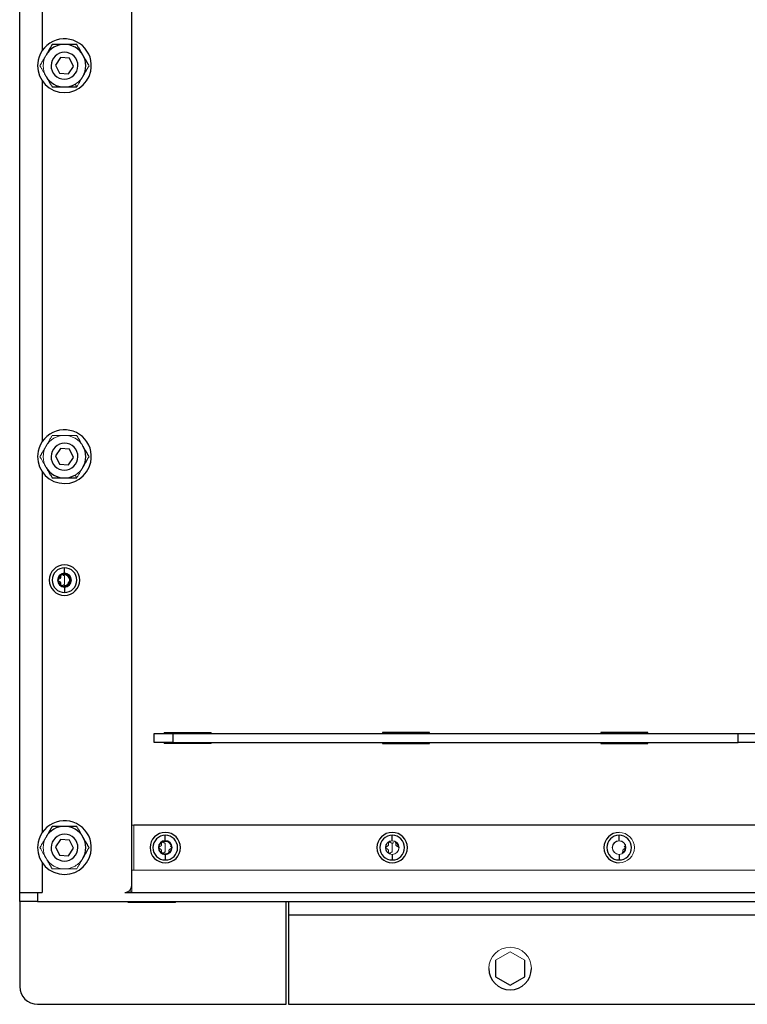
# Model space of a CAD drawing. Header units: millimetres. Extents: x 3 to 3643, y -1109 to 1171.
# Tile 4 of 13: x 1223 to 1548, y -540 to -100. Entities that reach past the tile are written whole.
import ezdxf

# ---------------------------------------------------------------- set-up
doc = ezdxf.new("R2010")
doc.units = ezdxf.units.MM

msp = doc.modelspace()

# ---------------------------------------------------------------- linework, layer by layer
at = {"color": 7, "linetype": 'Continuous', "lineweight": 25}
for p, q in [((1222.97, -489.91), (1222.97, 644.09)), ((1272.97, -486.91), (1272.97, 621.07)), ((1232.97, 47.46), (1232.97, -113.94)), ((1241.24, -116.97), (1238.98, -120.27)), ((1245.23, -117.27), (1241.24, -116.97)), ((1246.95, -120.88), (1245.23, -117.27)), ((1238.98, -120.27), (1240.71, -123.87)), ((1244.7, -124.18), (1246.95, -120.88)), ((1232.97, -127.21), (1232.97, -288.61)), ((1240.71, -123.87), (1244.7, -124.18)), ((1241.24, -291.63), (1238.98, -294.93)), ((1245.23, -291.94), (1241.24, -291.63)), ((1246.95, -295.55), (1245.23, -291.94)), ((1238.98, -294.93), (1240.71, -298.54)), ((1240.71, -298.54), (1244.7, -298.85)), ((1244.7, -298.85), (1246.95, -295.55)), ((1232.97, -301.87), (1232.97, -463.27)), ((1242.97, -347.35), (1242.97, -344.89)), ((1242.33, -348.11), (1242.97, -348.02)), ((1242.97, -352.79), (1242.34, -352.71)), ((1242.97, -353.47), (1242.97, -355.93)), ((1282.97, -418.91), (1291.32, -418.91)), ((1282.97, -422.91), (1282.97, -418.91)), ((1291.32, -418.91), (1543.77, -418.91)), ((1291.32, -418.91), (1291.32, -422.91)), ((1405.97, -418.41), (1384.97, -418.41)), ((1405.97, -418.91), (1405.97, -418.41)), ((1503.47, -418.41), (1482.47, -418.41)), ((1482.47, -418.41), (1482.47, -418.91)), ((1503.47, -418.91), (1503.47, -418.41)), ((1543.77, -422.91), (1543.77, -418.91)), ((1543.77, -418.91), (1560.27, -418.91)), ((1291.32, -422.91), (1282.97, -422.91)), ((1291.32, -422.91), (1543.77, -422.91)), ((1384.97, -423.41), (1405.97, -423.41)), ((1405.97, -423.41), (1405.97, -422.91)), ((1482.47, -422.91), (1482.47, -423.41)), ((1482.47, -423.41), (1503.47, -423.41)), ((1503.47, -423.41), (1503.47, -422.91)), ((1560.27, -422.91), (1543.77, -422.91)), ((1909.97, -459.91), (1273.97, -459.91)), ((1287.97, -466.85), (1287.97, -464.39)), ((1389.3, -466.85), (1389.3, -464.39)), ((1490.63, -466.85), (1490.63, -464.39)), ((1241.24, -466.3), (1238.98, -469.6)), ((1238.98, -469.6), (1240.71, -473.21)), ((1245.23, -466.61), (1241.24, -466.3)), ((1244.7, -473.51), (1246.95, -470.21)), ((1246.95, -470.21), (1245.23, -466.61)), ((1240.71, -473.21), (1244.7, -473.51)), ((1287.97, -472.97), (1287.97, -475.43)), ((1389.3, -472.97), (1389.3, -475.43)), ((1490.63, -472.97), (1490.63, -475.43)), ((1232.97, -476.54), (1232.97, -489.91)), ((1222.97, -489.91), (1230.97, -489.91)), ((1222.97, -493.91), (1222.97, -489.91)), ((1230.97, -489.91), (1230.97, -493.91)), ((1230.97, -489.91), (1232.97, -489.91)), ((1269.97, -489.91), (1913.97, -489.91)), ((1230.97, -493.91), (1222.97, -493.91)), ((1222.97, -493.91), (1222.97, -531.91)), ((1230.97, -493.91), (1952.97, -493.91)), ((1271.47, -494.41), (1271.47, -493.91)), ((1292.47, -494.41), (1271.47, -494.41)), ((1341.97, -539.91), (1341.97, -493.91)), ((1342.97, -493.91), (1342.97, -499.91)), ((1342.97, -499.91), (1342.97, -539.91)), ((1342.97, -499.91), (1840.97, -499.91)), ((1435.47, -520.15), (1435.47, -527.66)), ((1448.47, -527.66), (1448.47, -520.15)), ((1435.47, -527.66), (1441.97, -531.41)), ((1441.97, -531.41), (1448.47, -527.66)), ((1230.97, -539.91), (1341.97, -539.91)), ((1342.97, -539.91), (1840.97, -539.91))]:
    msp.add_line(p, q, dxfattribs=at)
at = {"color": 144, "linetype": 'Continuous', "lineweight": 18}
for p, q in [((1247.72, -128.8), (1248.45, -130.07)), ((1247.72, -303.47), (1248.45, -304.74)), ((1242.97, -350.41), (1242.97, -348.41)), ((1242.97, -350.41), (1242.97, -352.41)), ((1287.47, -418.41), (1287.47, -418.91)), ((1308.47, -418.41), (1287.47, -418.41)), ((1308.47, -418.91), (1308.47, -418.41)), ((1384.97, -418.41), (1384.97, -418.91)), ((1287.47, -422.91), (1287.47, -423.41)), ((1287.47, -423.41), (1308.47, -423.41)), ((1308.47, -423.41), (1308.47, -422.91)), ((1384.97, -422.91), (1384.97, -423.41)), ((1272.97, -459.91), (1273.97, -459.91)), ((1273.97, -459.91), (1273.97, -479.91)), ((1287.97, -469.91), (1287.97, -467.91)), ((1287.97, -469.91), (1287.97, -471.91)), ((1389.3, -469.91), (1389.3, -467.91)), ((1389.3, -469.91), (1389.3, -471.91)), ((1272.97, -479.91), (1273.97, -479.91)), ((1273.97, -479.91), (1909.97, -479.91)), ((1272.97, -486.91), (1272.97, -489.91)), ((1271.47, -489.91), (1271.47, -489.5)), ((1271.62, -489.41), (1272.97, -489.41)), ((1292.47, -493.91), (1292.47, -494.41)), ((1441.97, -516.4), (1435.47, -520.15)), ((1448.47, -520.15), (1441.97, -516.4))]:
    msp.add_line(p, q, dxfattribs=at)
at = {"color": 8, "linetype": 'Continuous', "lineweight": 25}
for p, q in [((1242.97, -348.02), (1242.97, -347.65)), ((1242.97, -352.79), (1242.97, -353.17))]:
    msp.add_line(p, q, dxfattribs=at)
at = {"color": 7, "linetype": 'Continuous', "lineweight": 25, "flags": 128}
for points in [[(1240.65, -349.84), (1240.76, -349.49), (1241.26, -348.74)], [(1241.26, -352.08), (1240.76, -351.32), (1240.66, -351.01)]]:
    msp.add_lwpolyline(points, dxfattribs=at)
at = {"color": 7, "linetype": 'Continuous', "lineweight": 25}
for centre, radius, start, end in [((1242.97, -120.57), 12, 348.3033, 168.3033), ((1242.97, -120.57), 9.5, 90, 150), ((1242.97, -120.57), 9.5, 30, 90), ((1242.97, -120.57), 12, 168.3033, 348.3033), ((1242.97, -120.57), 6, 78.3033, 258.3033), ((1242.97, -120.57), 6, 258.3033, 78.3033), ((1242.97, -120.57), 9.5, 330, 30), ((1242.97, -120.57), 9.5, 210, 270), ((1242.97, -120.57), 9.5, 270, 300), ((1242.97, -295.24), 12, 348.3033, 168.3033), ((1242.97, -295.24), 6, 78.3033, 258.3033), ((1242.97, -295.24), 6, 258.3033, 78.3033), ((1242.97, -295.24), 12, 168.3033, 348.3033), ((1242.97, -295.24), 9.5, 330, 30), ((1242.97, -295.24), 9.5, 210, 270), ((1242.97, -295.24), 9.5, 270, 300), ((1242.97, -350.41), 6.8, 90, 270), ((1242.97, -350.41), 5.52, 90, 270), ((1242.97, -350.41), 3.06, 90, 270), ((1242.97, -350.41), 6.8, 270, 90), ((1242.97, -350.41), 5.52, 270, 90), ((1242.97, -350.41), 3.06, 270, 90), ((1242.97, -350.41), 2.38, 270, 90), ((1242.97, -469.91), 12, 348.3033, 168.3033), ((1242.97, -469.91), 9.5, 90, 150), ((1242.97, -469.91), 9.5, 30, 90), ((1242.97, -469.91), 6, 78.3033, 258.3033), ((1242.97, -469.91), 6, 258.3033, 78.3033), ((1242.97, -469.91), 9.5, 330, 30), ((1287.97, -469.91), 6.8, 90, 270), ((1287.97, -469.91), 5.52, 90, 270), ((1287.97, -469.91), 6.8, 270, 90), ((1287.97, -469.91), 5.52, 270, 90), ((1389.3, -469.91), 6.8, 90, 270), ((1389.3, -469.91), 5.52, 90, 270), ((1389.3, -469.91), 6.8, 270, 90), ((1389.3, -469.91), 5.52, 270, 90), ((1490.63, -469.91), 6.8, 90, 270), ((1490.63, -469.91), 5.52, 90, 270), ((1490.63, -469.91), 5.52, 270, 90), ((1242.97, -469.91), 12, 168.3033, 348.3033), ((1287.97, -469.91), 3.06, 90, 270), ((1287.97, -469.91), 3.06, 270, 90), ((1269.97, -486.91), 3, 270, 0), ((1441.97, -523.91), 9.5, 180, 0), ((1230.97, -531.91), 8, 180, 270)]:
    msp.add_arc(centre, radius, start, end, dxfattribs=at)
at = {"color": 144, "linetype": 'Continuous', "lineweight": 18}
for centre, radius, start, end in [((1242.97, -120.57), 9.5, 150, 210), ((1242.97, -120.57), 9.5, 300, 330), ((1242.97, -295.24), 9.5, 90, 150), ((1242.97, -295.24), 9.5, 30, 90), ((1242.97, -295.24), 9.5, 150, 210), ((1242.97, -295.24), 9.5, 300, 330), ((1242.97, -350.41), 2.76, 120, 180), ((1242.97, -350.41), 2.76, 180, 240), ((1242.97, -350.41), 2.76, 90, 120), ((1242.97, -350.41), 2.76, 60, 90), ((1242.97, -350.41), 2.76, 0, 60), ((1242.97, -350.41), 2.76, 300, 0), ((1242.97, -350.41), 2.76, 240, 300), ((1242.97, -469.91), 9.5, 150, 210), ((1490.63, -469.91), 6.8, 270, 90), ((1287.97, -469.91), 2.76, 120, 180), ((1287.97, -469.91), 2.76, 180, 240), ((1287.97, -469.91), 2.76, 90, 120), ((1287.97, -469.91), 2.76, 60, 90), ((1287.97, -469.91), 2.76, 0, 60), ((1287.97, -469.91), 2.76, 300, 0), ((1389.3, -469.91), 3.06, 90, 270), ((1389.3, -469.91), 3, 90, 270), ((1389.3, -469.91), 3, 90, 270), ((1389.3, -469.91), 3.06, 270, 90), ((1389.3, -469.91), 3, 270, 90), ((1389.3, -469.91), 3, 270, 90), ((1389.3, -469.91), 2.76, 0, 60), ((1490.63, -469.91), 3.06, 90, 270), ((1490.63, -469.91), 3, 90, 270), ((1490.63, -469.91), 3, 90, 270), ((1490.63, -469.91), 3.06, 270, 90), ((1490.63, -469.91), 3, 270, 90), ((1490.63, -469.91), 3, 270, 90), ((1490.63, -469.91), 2.76, 300, 0), ((1242.97, -469.91), 9.5, 210, 270), ((1242.97, -469.91), 9.5, 300, 330), ((1287.97, -469.91), 2.76, 240, 300), ((1242.97, -469.91), 9.5, 270, 300), ((1441.97, -523.91), 9.5, 0, 180)]:
    msp.add_arc(centre, radius, start, end, dxfattribs=at)
at = {"color": 7, "linetype": 'Continuous', "lineweight": 25}
for points, knots in [([(1237.48, -111.07), (1237.42, -111.19), (1237.29, -111.41), (1237.1, -111.74), (1236.91, -112.07), (1236.72, -112.4), (1236.53, -112.72), (1236.34, -113.05), (1236.1, -113.46), (1235.81, -113.97), (1235.5, -114.51), (1235.22, -114.99), (1234.98, -115.41), (1234.82, -115.68), (1234.74, -115.82)], [0, 0, 0, 0, 0.07545, 0.149265, 0.221572, 0.292506, 0.362218, 0.43087, 0.49864, 0.624361, 0.747547, 0.832227, 0.916169, 1, 1, 1, 1]), ([(1242.97, -111.07), (1242.87, -111.07), (1242.68, -111.07), (1242.4, -111.07), (1242.12, -111.07), (1241.83, -111.07), (1241.41, -111.07), (1240.84, -111.07), (1240.16, -111.07), (1239.49, -111.07), (1238.82, -111.07), (1238.15, -111.07), (1237.71, -111.07), (1237.48, -111.07)], [0, 0, 0, 0, 0.04948, 0.098947, 0.148534, 0.19837, 0.248583, 0.372238, 0.498235, 0.618118, 0.741137, 0.868178, 1, 1, 1, 1]), ([(1248.45, -111.07), (1248.32, -111.07), (1248.07, -111.07), (1247.68, -111.07), (1247.3, -111.07), (1246.92, -111.07), (1246.55, -111.07), (1246.17, -111.07), (1245.7, -111.07), (1245.11, -111.07), (1244.48, -111.07), (1243.93, -111.07), (1243.45, -111.07), (1243.13, -111.07), (1242.97, -111.07)], [0, 0, 0, 0, 0.07545, 0.149265, 0.221572, 0.292506, 0.362218, 0.43087, 0.49864, 0.624361, 0.747547, 0.832227, 0.916169, 1, 1, 1, 1]), ([(1251.19, -115.82), (1251.15, -115.74), (1251.05, -115.58), (1250.91, -115.33), (1250.76, -115.08), (1250.62, -114.83), (1250.41, -114.46), (1250.13, -113.98), (1249.79, -113.39), (1249.45, -112.8), (1249.12, -112.23), (1248.79, -111.65), (1248.56, -111.27), (1248.45, -111.07)], [0, 0, 0, 0, 0.05002, 0.099991, 0.150048, 0.200322, 0.250946, 0.373997, 0.499586, 0.619156, 0.741852, 0.868549, 1, 1, 1, 1]), ([(1253.94, -120.57), (1253.87, -120.46), (1253.74, -120.24), (1253.55, -119.9), (1253.36, -119.57), (1253.17, -119.24), (1252.98, -118.92), (1252.79, -118.59), (1252.55, -118.18), (1252.26, -117.67), (1251.95, -117.13), (1251.67, -116.65), (1251.43, -116.24), (1251.27, -115.96), (1251.19, -115.82)], [0, 0, 0, 0, 0.075761, 0.149873, 0.222464, 0.293672, 0.36365, 0.432562, 0.500587, 0.626392, 0.749822, 0.83381, 0.916998, 1, 1, 1, 1]), ([(1251.19, -125.32), (1251.24, -125.24), (1251.34, -125.08), (1251.48, -124.83), (1251.62, -124.59), (1251.76, -124.34), (1251.97, -123.97), (1252.25, -123.49), (1252.6, -122.89), (1252.93, -122.31), (1253.26, -121.74), (1253.6, -121.15), (1253.82, -120.77), (1253.94, -120.57)], [0, 0, 0, 0, 0.0494795, 0.0989471, 0.148534, 0.1983701, 0.2485828, 0.3722377, 0.4982351, 0.6181178, 0.7411371, 0.8681777, 1, 1, 1, 1]), ([(1234.74, -125.32), (1234.79, -125.41), (1234.88, -125.57), (1235.02, -125.82), (1235.17, -126.06), (1235.31, -126.31), (1235.52, -126.68), (1235.8, -127.17), (1236.15, -127.76), (1236.48, -128.34), (1236.81, -128.91), (1237.15, -129.49), (1237.37, -129.88), (1237.48, -130.07)], [0, 0, 0, 0, 0.0498145, 0.0996085, 0.1495159, 0.1996689, 0.2501972, 0.3736206, 0.4994361, 0.6190412, 0.7417726, 0.8685075, 1, 1, 1, 1]), ([(1237.48, -130.07), (1237.61, -130.07), (1237.87, -130.07), (1238.25, -130.07), (1238.63, -130.07), (1239.01, -130.07), (1239.39, -130.07), (1239.76, -130.07), (1240.24, -130.07), (1240.82, -130.07), (1241.45, -130.07), (1242, -130.07), (1242.49, -130.07), (1242.81, -130.07), (1242.97, -130.07)], [0, 0, 0, 0, 0.0754497, 0.1492654, 0.2215718, 0.2925059, 0.3622178, 0.4308704, 0.4986396, 0.6243607, 0.7475472, 0.8322267, 0.9161685, 1, 1, 1, 1]), ([(1242.97, -130.07), (1243.06, -130.07), (1243.25, -130.07), (1243.53, -130.07), (1243.82, -130.07), (1244.1, -130.07), (1244.53, -130.07), (1245.09, -130.07), (1245.77, -130.07), (1246.45, -130.07), (1247.11, -130.07), (1247.78, -130.07), (1248.22, -130.07), (1248.45, -130.07)], [0, 0, 0, 0, 0.04948, 0.098947, 0.148534, 0.19837, 0.248583, 0.372238, 0.498235, 0.618118, 0.741137, 0.868178, 1, 1, 1, 1]), ([(1253.94, -295.24), (1253.87, -295.13), (1253.74, -294.91), (1253.55, -294.57), (1253.36, -294.24), (1253.17, -293.91), (1252.98, -293.58), (1252.79, -293.26), (1252.55, -292.84), (1252.26, -292.33), (1251.95, -291.79), (1251.67, -291.31), (1251.43, -290.9), (1251.27, -290.63), (1251.19, -290.49)], [0, 0, 0, 0, 0.075761, 0.149873, 0.222464, 0.293672, 0.36365, 0.432562, 0.500587, 0.626392, 0.749822, 0.83381, 0.916998, 1, 1, 1, 1]), ([(1251.19, -299.99), (1251.24, -299.91), (1251.34, -299.74), (1251.48, -299.5), (1251.62, -299.25), (1251.76, -299.01), (1251.97, -298.64), (1252.25, -298.15), (1252.6, -297.56), (1252.93, -296.98), (1253.26, -296.4), (1253.6, -295.82), (1253.82, -295.44), (1253.94, -295.24)], [0, 0, 0, 0, 0.04948, 0.098947, 0.148534, 0.19837, 0.248583, 0.372238, 0.498235, 0.618118, 0.741137, 0.868178, 1, 1, 1, 1]), ([(1234.74, -299.99), (1234.79, -300.07), (1234.88, -300.24), (1235.02, -300.48), (1235.17, -300.73), (1235.31, -300.98), (1235.52, -301.35), (1235.8, -301.83), (1236.15, -302.43), (1236.48, -303.01), (1236.81, -303.58), (1237.15, -304.16), (1237.37, -304.54), (1237.48, -304.74)], [0, 0, 0, 0, 0.0498145, 0.0996085, 0.1495159, 0.1996689, 0.2501972, 0.3736206, 0.4994361, 0.6190412, 0.7417726, 0.8685075, 1, 1, 1, 1]), ([(1237.48, -304.74), (1237.61, -304.74), (1237.87, -304.74), (1238.25, -304.74), (1238.63, -304.74), (1239.01, -304.74), (1239.39, -304.74), (1239.76, -304.74), (1240.24, -304.74), (1240.82, -304.74), (1241.45, -304.74), (1242, -304.74), (1242.49, -304.74), (1242.81, -304.74), (1242.97, -304.74)], [0, 0, 0, 0, 0.07545, 0.149265, 0.221572, 0.292506, 0.362218, 0.43087, 0.49864, 0.624361, 0.747547, 0.832227, 0.916169, 1, 1, 1, 1]), ([(1242.97, -304.74), (1243.06, -304.74), (1243.25, -304.74), (1243.53, -304.74), (1243.82, -304.74), (1244.1, -304.74), (1244.53, -304.74), (1245.09, -304.74), (1245.77, -304.74), (1246.45, -304.74), (1247.11, -304.74), (1247.78, -304.74), (1248.22, -304.74), (1248.45, -304.74)], [0, 0, 0, 0, 0.0494795, 0.0989471, 0.148534, 0.1983701, 0.2485828, 0.3722377, 0.4982351, 0.6181178, 0.7411371, 0.8681777, 1, 1, 1, 1]), ([(1237.48, -460.41), (1237.42, -460.52), (1237.29, -460.74), (1237.1, -461.07), (1236.91, -461.4), (1236.72, -461.73), (1236.53, -462.06), (1236.34, -462.38), (1236.1, -462.79), (1235.81, -463.3), (1235.5, -463.84), (1235.22, -464.32), (1234.98, -464.74), (1234.82, -465.02), (1234.74, -465.16)], [0, 0, 0, 0, 0.0754497, 0.1492654, 0.2215718, 0.2925059, 0.3622178, 0.4308704, 0.4986396, 0.6243607, 0.7475472, 0.8322267, 0.9161685, 1, 1, 1, 1]), ([(1242.97, -460.41), (1242.87, -460.41), (1242.68, -460.41), (1242.4, -460.41), (1242.12, -460.41), (1241.83, -460.41), (1241.41, -460.41), (1240.84, -460.41), (1240.16, -460.41), (1239.49, -460.41), (1238.82, -460.41), (1238.15, -460.41), (1237.71, -460.41), (1237.48, -460.41)], [0, 0, 0, 0, 0.04948, 0.098947, 0.148534, 0.19837, 0.248583, 0.372238, 0.498235, 0.618118, 0.741137, 0.868178, 1, 1, 1, 1]), ([(1248.45, -460.41), (1248.32, -460.41), (1248.07, -460.41), (1247.68, -460.41), (1247.3, -460.41), (1246.92, -460.41), (1246.55, -460.41), (1246.17, -460.41), (1245.7, -460.41), (1245.11, -460.41), (1244.48, -460.41), (1243.93, -460.41), (1243.45, -460.41), (1243.13, -460.41), (1242.97, -460.41)], [0, 0, 0, 0, 0.07545, 0.149265, 0.221572, 0.292506, 0.362218, 0.43087, 0.49864, 0.624361, 0.747547, 0.832227, 0.916169, 1, 1, 1, 1]), ([(1251.19, -465.16), (1251.15, -465.07), (1251.05, -464.91), (1250.91, -464.66), (1250.76, -464.41), (1250.62, -464.16), (1250.41, -463.8), (1250.13, -463.31), (1249.79, -462.72), (1249.45, -462.14), (1249.12, -461.57), (1248.79, -460.99), (1248.56, -460.6), (1248.45, -460.41)], [0, 0, 0, 0, 0.0500203, 0.0999913, 0.1500475, 0.2003223, 0.2509465, 0.3739975, 0.4995857, 0.6191561, 0.7418518, 0.8685486, 1, 1, 1, 1]), ([(1253.94, -469.91), (1253.87, -469.79), (1253.74, -469.57), (1253.55, -469.24), (1253.36, -468.91), (1253.17, -468.58), (1252.98, -468.25), (1252.79, -467.93), (1252.55, -467.51), (1252.26, -467), (1251.95, -466.46), (1251.67, -465.98), (1251.43, -465.57), (1251.27, -465.29), (1251.19, -465.16)], [0, 0, 0, 0, 0.075761, 0.149873, 0.222464, 0.293672, 0.36365, 0.432562, 0.500587, 0.626392, 0.749822, 0.83381, 0.916998, 1, 1, 1, 1]), ([(1251.19, -474.66), (1251.24, -474.57), (1251.34, -474.41), (1251.48, -474.17), (1251.62, -473.92), (1251.76, -473.67), (1251.97, -473.31), (1252.25, -472.82), (1252.6, -472.23), (1252.93, -471.64), (1253.26, -471.07), (1253.6, -470.49), (1253.82, -470.1), (1253.94, -469.91)], [0, 0, 0, 0, 0.04948, 0.098947, 0.148534, 0.19837, 0.248583, 0.372238, 0.498235, 0.618118, 0.741137, 0.868178, 1, 1, 1, 1]), ([(1492.93, -470.49), (1492.95, -470.49), (1492.99, -470.47), (1493.06, -470.45), (1493.11, -470.42), (1493.17, -470.38), (1493.21, -470.34), (1493.27, -470.27), (1493.33, -470.18), (1493.38, -470.05), (1493.39, -469.95), (1493.39, -469.91)], [0, 0, 0, 0, 0.0918116, 0.1801473, 0.2650693, 0.3466475, 0.4249608, 0.5000986, 0.6717949, 0.8378934, 1, 1, 1, 1])]:
    msp.add_open_spline(points, degree=3, knots=knots, dxfattribs=at)
at = {"color": 144, "linetype": 'Continuous', "lineweight": 18}
for points, knots in [([(1232, -120.57), (1232.06, -120.46), (1232.19, -120.23), (1232.39, -119.89), (1232.58, -119.56), (1232.77, -119.23), (1232.96, -118.9), (1233.15, -118.58), (1233.36, -118.2), (1233.61, -117.77), (1233.9, -117.28), (1234.18, -116.79), (1234.46, -116.31), (1234.65, -115.98), (1234.74, -115.82)], [0, 0, 0, 0, 0.077164, 0.152423, 0.225821, 0.297403, 0.367222, 0.43533, 0.501787, 0.604981, 0.7061, 0.805436, 0.903295, 1, 1, 1, 1]), ([(1234.74, -125.32), (1234.69, -125.24), (1234.6, -125.08), (1234.45, -124.83), (1234.31, -124.58), (1234.17, -124.33), (1233.95, -123.96), (1233.67, -123.48), (1233.33, -122.89), (1233, -122.31), (1232.67, -121.74), (1232.34, -121.16), (1232.11, -120.77), (1232, -120.57)], [0, 0, 0, 0, 0.049771, 0.099707, 0.149852, 0.200251, 0.250947, 0.373378, 0.499588, 0.616621, 0.738849, 0.866558, 1, 1, 1, 1]), ([(1251.19, -125.32), (1251.15, -125.41), (1251.05, -125.57), (1250.91, -125.82), (1250.76, -126.07), (1250.62, -126.32), (1250.41, -126.69), (1250.12, -127.18), (1249.78, -127.77), (1249.44, -128.36), (1249.11, -128.94), (1248.78, -129.51), (1248.56, -129.88), (1248.45, -130.07)], [0, 0, 0, 0, 0.050068, 0.100304, 0.150754, 0.201462, 0.252472, 0.375026, 0.501382, 0.623171, 0.749708, 0.871677, 1, 1, 1, 1]), ([(1234.74, -290.49), (1234.79, -290.41), (1234.88, -290.24), (1235.03, -289.99), (1235.17, -289.74), (1235.32, -289.49), (1235.53, -289.12), (1235.81, -288.64), (1236.15, -288.04), (1236.49, -287.45), (1236.83, -286.88), (1237.16, -286.3), (1237.37, -285.93), (1237.48, -285.74)], [0, 0, 0, 0, 0.050068, 0.100304, 0.150754, 0.201462, 0.252472, 0.375026, 0.501382, 0.623171, 0.749708, 0.871677, 1, 1, 1, 1]), ([(1237.48, -285.74), (1237.61, -285.74), (1237.88, -285.74), (1238.27, -285.74), (1238.65, -285.74), (1239.04, -285.74), (1239.41, -285.74), (1239.78, -285.74), (1240.22, -285.74), (1240.72, -285.74), (1241.29, -285.74), (1241.85, -285.74), (1242.41, -285.74), (1242.78, -285.74), (1242.97, -285.74)], [0, 0, 0, 0, 0.077164, 0.152423, 0.225821, 0.297403, 0.367222, 0.43533, 0.501787, 0.604981, 0.7061, 0.805436, 0.903295, 1, 1, 1, 1]), ([(1242.97, -285.74), (1243.06, -285.74), (1243.25, -285.74), (1243.54, -285.74), (1243.83, -285.74), (1244.12, -285.74), (1244.54, -285.74), (1245.11, -285.74), (1245.79, -285.74), (1246.48, -285.74), (1247.14, -285.74), (1247.8, -285.74), (1248.23, -285.74), (1248.45, -285.74)], [0, 0, 0, 0, 0.050068, 0.100304, 0.150754, 0.201462, 0.252472, 0.375026, 0.501382, 0.623171, 0.749708, 0.871677, 1, 1, 1, 1]), ([(1248.45, -285.74), (1248.52, -285.85), (1248.65, -286.08), (1248.84, -286.42), (1249.04, -286.75), (1249.23, -287.08), (1249.41, -287.41), (1249.6, -287.73), (1249.84, -288.14), (1250.13, -288.64), (1250.44, -289.19), (1250.72, -289.66), (1250.96, -290.08), (1251.11, -290.35), (1251.19, -290.49)], [0, 0, 0, 0, 0.0769431, 0.1519913, 0.2251874, 0.2965779, 0.3662127, 0.4341457, 0.5004348, 0.6265495, 0.7490721, 0.8333507, 0.9169253, 1, 1, 1, 1]), ([(1232, -295.24), (1232.06, -295.13), (1232.19, -294.9), (1232.39, -294.56), (1232.58, -294.22), (1232.77, -293.89), (1232.96, -293.57), (1233.15, -293.25), (1233.36, -292.87), (1233.61, -292.44), (1233.9, -291.94), (1234.18, -291.46), (1234.46, -290.97), (1234.65, -290.65), (1234.74, -290.49)], [0, 0, 0, 0, 0.077164, 0.152423, 0.225821, 0.297403, 0.367222, 0.43533, 0.501787, 0.604981, 0.7061, 0.805436, 0.903295, 1, 1, 1, 1]), ([(1234.74, -299.99), (1234.69, -299.91), (1234.6, -299.74), (1234.45, -299.49), (1234.31, -299.25), (1234.17, -299), (1233.95, -298.63), (1233.67, -298.14), (1233.33, -297.56), (1233, -296.98), (1232.67, -296.41), (1232.34, -295.83), (1232.11, -295.44), (1232, -295.24)], [0, 0, 0, 0, 0.049771, 0.099707, 0.149852, 0.200251, 0.250947, 0.373378, 0.499588, 0.616621, 0.738849, 0.866558, 1, 1, 1, 1]), ([(1251.19, -299.99), (1251.15, -300.07), (1251.05, -300.24), (1250.91, -300.49), (1250.76, -300.74), (1250.62, -300.99), (1250.41, -301.36), (1250.12, -301.84), (1249.78, -302.44), (1249.44, -303.03), (1249.11, -303.6), (1248.78, -304.18), (1248.56, -304.55), (1248.45, -304.74)], [0, 0, 0, 0, 0.050068, 0.100304, 0.150754, 0.201462, 0.252472, 0.375026, 0.501382, 0.623171, 0.749708, 0.871677, 1, 1, 1, 1]), ([(1240.67, -349.82), (1240.65, -349.83), (1240.6, -349.84), (1240.53, -349.87), (1240.46, -349.91), (1240.4, -349.96), (1240.32, -350.05), (1240.23, -350.2), (1240.19, -350.41), (1240.23, -350.62), (1240.33, -350.78), (1240.44, -350.89), (1240.55, -350.96), (1240.63, -350.98), (1240.67, -350.99)], [0, 0, 0, 0, 0.051338, 0.101474, 0.151035, 0.200682, 0.251076, 0.377453, 0.500987, 0.624121, 0.750199, 0.833282, 0.91555, 1, 1, 1, 1]), ([(1241.31, -348.71), (1241.32, -348.74), (1241.34, -348.8), (1241.35, -348.88), (1241.35, -348.97), (1241.35, -349.09), (1241.32, -349.24), (1241.24, -349.41), (1241.13, -349.56), (1240.99, -349.68), (1240.84, -349.77), (1240.73, -349.81), (1240.67, -349.82)], [0, 0, 0, 0, 0.066552, 0.130039, 0.191242, 0.25103, 0.376382, 0.501125, 0.625395, 0.75016, 0.870564, 1, 1, 1, 1]), ([(1240.67, -350.99), (1240.7, -351), (1240.76, -351.01), (1240.84, -351.05), (1240.92, -351.09), (1241.01, -351.15), (1241.13, -351.25), (1241.24, -351.4), (1241.32, -351.58), (1241.35, -351.76), (1241.35, -351.93), (1241.33, -352.04), (1241.31, -352.1)], [0, 0, 0, 0, 0.066552, 0.130039, 0.191242, 0.25103, 0.376382, 0.501125, 0.625395, 0.75016, 0.870564, 1, 1, 1, 1]), ([(1241.89, -347.94), (1241.86, -347.94), (1241.81, -347.94), (1241.74, -347.95), (1241.67, -347.97), (1241.59, -348.01), (1241.49, -348.08), (1241.39, -348.19), (1241.32, -348.32), (1241.29, -348.45), (1241.28, -348.59), (1241.3, -348.67), (1241.31, -348.71)], [0, 0, 0, 0, 0.063646, 0.126269, 0.18847, 0.250845, 0.375106, 0.500665, 0.623984, 0.749963, 0.874846, 1, 1, 1, 1]), ([(1242.33, -348.13), (1242.31, -348.11), (1242.27, -348.07), (1242.2, -348.02), (1242.12, -347.98), (1242.01, -347.94), (1241.93, -347.94), (1241.89, -347.94)], [0, 0, 0, 0, 0.167267, 0.333363, 0.500572, 0.752583, 1, 1, 1, 1]), ([(1242.97, -348.41), (1242.95, -348.41), (1242.9, -348.41), (1242.84, -348.4), (1242.77, -348.39), (1242.69, -348.36), (1242.58, -348.32), (1242.45, -348.25), (1242.37, -348.17), (1242.33, -348.13)], [0, 0, 0, 0, 0.082409, 0.165118, 0.249524, 0.373721, 0.499788, 0.74084, 1, 1, 1, 1]), ([(1244.62, -352.1), (1244.61, -352.07), (1244.6, -352.01), (1244.58, -351.92), (1244.58, -351.84), (1244.59, -351.72), (1244.62, -351.58), (1244.69, -351.4), (1244.8, -351.25), (1244.94, -351.13), (1245.09, -351.04), (1245.2, -351.01), (1245.26, -350.99)], [0, 0, 0, 0, 0.069648, 0.134488, 0.194606, 0.250112, 0.378893, 0.49918, 0.619982, 0.749324, 0.865167, 1, 1, 1, 1]), ([(1241.31, -352.1), (1241.31, -352.13), (1241.29, -352.18), (1241.28, -352.25), (1241.29, -352.33), (1241.3, -352.41), (1241.33, -352.52), (1241.42, -352.67), (1241.58, -352.81), (1241.78, -352.88), (1241.97, -352.88), (1242.12, -352.84), (1242.23, -352.77), (1242.3, -352.72), (1242.33, -352.69)], [0, 0, 0, 0, 0.051338, 0.101474, 0.151036, 0.200683, 0.251077, 0.377453, 0.500987, 0.624121, 0.7502, 0.833282, 0.91555, 1, 1, 1, 1]), ([(1242.33, -352.69), (1242.35, -352.66), (1242.39, -352.62), (1242.46, -352.57), (1242.53, -352.52), (1242.61, -352.48), (1242.69, -352.45), (1242.78, -352.43), (1242.87, -352.41), (1242.94, -352.41), (1242.97, -352.41)], [0, 0, 0, 0, 0.132645, 0.259195, 0.381199, 0.500378, 0.626274, 0.750725, 0.876627, 1, 1, 1, 1]), ([(1232, -469.91), (1232.06, -469.79), (1232.19, -469.57), (1232.39, -469.23), (1232.58, -468.89), (1232.77, -468.56), (1232.96, -468.24), (1233.15, -467.91), (1233.36, -467.54), (1233.61, -467.1), (1233.9, -466.61), (1234.18, -466.12), (1234.46, -465.64), (1234.65, -465.32), (1234.74, -465.16)], [0, 0, 0, 0, 0.077164, 0.152423, 0.225821, 0.297403, 0.367222, 0.43533, 0.501787, 0.604981, 0.7061, 0.805436, 0.903295, 1, 1, 1, 1]), ([(1234.74, -474.66), (1234.69, -474.57), (1234.6, -474.41), (1234.45, -474.16), (1234.31, -473.91), (1234.17, -473.66), (1233.95, -473.3), (1233.67, -472.81), (1233.33, -472.22), (1233, -471.65), (1232.67, -471.08), (1232.34, -470.49), (1232.11, -470.11), (1232, -469.91)], [0, 0, 0, 0, 0.049771, 0.099707, 0.149852, 0.200251, 0.250947, 0.373378, 0.499588, 0.616621, 0.738849, 0.866558, 1, 1, 1, 1]), ([(1285.67, -469.32), (1285.65, -469.33), (1285.6, -469.34), (1285.53, -469.37), (1285.46, -469.41), (1285.4, -469.46), (1285.32, -469.55), (1285.23, -469.7), (1285.19, -469.91), (1285.23, -470.12), (1285.33, -470.28), (1285.44, -470.39), (1285.55, -470.46), (1285.63, -470.48), (1285.67, -470.49)], [0, 0, 0, 0, 0.051338, 0.101474, 0.151035, 0.200682, 0.251076, 0.377453, 0.500987, 0.624121, 0.750199, 0.833282, 0.91555, 1, 1, 1, 1]), ([(1286.31, -468.21), (1286.32, -468.24), (1286.34, -468.3), (1286.35, -468.38), (1286.35, -468.47), (1286.35, -468.59), (1286.32, -468.74), (1286.24, -468.91), (1286.13, -469.06), (1285.99, -469.18), (1285.84, -469.27), (1285.73, -469.31), (1285.67, -469.32)], [0, 0, 0, 0, 0.066552, 0.130039, 0.191242, 0.25103, 0.376382, 0.501125, 0.625395, 0.75016, 0.870564, 1, 1, 1, 1]), ([(1285.67, -470.49), (1285.7, -470.5), (1285.76, -470.51), (1285.84, -470.55), (1285.92, -470.59), (1286.01, -470.65), (1286.13, -470.75), (1286.24, -470.9), (1286.32, -471.08), (1286.35, -471.26), (1286.35, -471.43), (1286.33, -471.54), (1286.31, -471.6)], [0, 0, 0, 0, 0.066552, 0.130039, 0.191242, 0.25103, 0.376382, 0.501125, 0.625395, 0.75016, 0.870564, 1, 1, 1, 1]), ([(1286.89, -467.44), (1286.86, -467.44), (1286.81, -467.44), (1286.74, -467.45), (1286.67, -467.47), (1286.59, -467.51), (1286.49, -467.58), (1286.39, -467.69), (1286.32, -467.82), (1286.29, -467.95), (1286.28, -468.09), (1286.3, -468.17), (1286.31, -468.21)], [0, 0, 0, 0, 0.0636458, 0.1262691, 0.1884699, 0.2508455, 0.3751059, 0.5006648, 0.6239843, 0.7499629, 0.8748457, 1, 1, 1, 1]), ([(1287.33, -467.63), (1287.31, -467.61), (1287.27, -467.57), (1287.2, -467.52), (1287.12, -467.48), (1287.01, -467.44), (1286.93, -467.44), (1286.89, -467.44)], [0, 0, 0, 0, 0.167267, 0.333363, 0.500572, 0.752583, 1, 1, 1, 1]), ([(1287.97, -467.91), (1287.95, -467.91), (1287.9, -467.91), (1287.84, -467.9), (1287.77, -467.89), (1287.69, -467.86), (1287.58, -467.82), (1287.45, -467.75), (1287.37, -467.67), (1287.33, -467.63)], [0, 0, 0, 0, 0.0824092, 0.1651181, 0.2495241, 0.3737211, 0.4997885, 0.7408398, 1, 1, 1, 1]), ([(1289.62, -471.6), (1289.61, -471.57), (1289.6, -471.51), (1289.58, -471.42), (1289.58, -471.34), (1289.59, -471.22), (1289.62, -471.08), (1289.69, -470.9), (1289.8, -470.75), (1289.94, -470.63), (1290.09, -470.54), (1290.2, -470.51), (1290.26, -470.49)], [0, 0, 0, 0, 0.0696477, 0.1344877, 0.1946062, 0.2501117, 0.3788928, 0.4991802, 0.6199817, 0.7493242, 0.8651669, 1, 1, 1, 1]), ([(1290.73, -469.91), (1290.73, -469.88), (1290.72, -469.84), (1290.71, -469.77), (1290.69, -469.7), (1290.67, -469.64), (1290.63, -469.58), (1290.58, -469.51), (1290.5, -469.43), (1290.39, -469.36), (1290.3, -469.33), (1290.26, -469.32)], [0, 0, 0, 0, 0.080741, 0.162275, 0.244812, 0.328559, 0.413709, 0.500451, 0.653708, 0.820026, 1, 1, 1, 1]), ([(1290.26, -470.49), (1290.28, -470.49), (1290.33, -470.47), (1290.39, -470.45), (1290.45, -470.42), (1290.5, -470.38), (1290.55, -470.34), (1290.61, -470.27), (1290.67, -470.18), (1290.72, -470.05), (1290.72, -469.95), (1290.73, -469.91)], [0, 0, 0, 0, 0.0918116, 0.1801473, 0.2650693, 0.3466475, 0.4249608, 0.5000986, 0.6717949, 0.8378934, 1, 1, 1, 1]), ([(1387.01, -469.32), (1386.98, -469.33), (1386.93, -469.34), (1386.86, -469.37), (1386.79, -469.41), (1386.73, -469.46), (1386.65, -469.55), (1386.56, -469.7), (1386.53, -469.91), (1386.56, -470.12), (1386.66, -470.28), (1386.77, -470.39), (1386.88, -470.46), (1386.96, -470.48), (1387.01, -470.49)], [0, 0, 0, 0, 0.051338, 0.101474, 0.151035, 0.200682, 0.251076, 0.377453, 0.500987, 0.624121, 0.750199, 0.833282, 0.91555, 1, 1, 1, 1]), ([(1387.65, -468.21), (1387.65, -468.24), (1387.67, -468.3), (1387.68, -468.38), (1387.69, -468.47), (1387.68, -468.59), (1387.65, -468.74), (1387.57, -468.91), (1387.46, -469.06), (1387.32, -469.18), (1387.17, -469.27), (1387.06, -469.31), (1387.01, -469.32)], [0, 0, 0, 0, 0.066552, 0.130039, 0.191242, 0.25103, 0.376382, 0.501125, 0.625395, 0.75016, 0.870564, 1, 1, 1, 1]), ([(1387.01, -470.49), (1387.03, -470.5), (1387.09, -470.51), (1387.17, -470.55), (1387.25, -470.59), (1387.35, -470.65), (1387.46, -470.75), (1387.57, -470.9), (1387.65, -471.08), (1387.69, -471.26), (1387.69, -471.43), (1387.66, -471.54), (1387.65, -471.6)], [0, 0, 0, 0, 0.066552, 0.1300388, 0.1912424, 0.2510296, 0.376382, 0.5011252, 0.6253946, 0.7501605, 0.8705637, 1, 1, 1, 1]), ([(1388.22, -467.44), (1388.2, -467.44), (1388.15, -467.44), (1388.08, -467.45), (1388.01, -467.47), (1387.92, -467.51), (1387.82, -467.58), (1387.72, -467.69), (1387.66, -467.82), (1387.62, -467.95), (1387.62, -468.09), (1387.64, -468.17), (1387.65, -468.21)], [0, 0, 0, 0, 0.063646, 0.126269, 0.18847, 0.250845, 0.375106, 0.500665, 0.623984, 0.749963, 0.874846, 1, 1, 1, 1]), ([(1388.66, -467.63), (1388.64, -467.61), (1388.6, -467.57), (1388.54, -467.52), (1388.45, -467.48), (1388.35, -467.44), (1388.26, -467.44), (1388.22, -467.44)], [0, 0, 0, 0, 0.167267, 0.333363, 0.500572, 0.752583, 1, 1, 1, 1]), ([(1389.3, -467.91), (1389.28, -467.91), (1389.23, -467.9), (1389.15, -467.9), (1389.08, -467.88), (1389.01, -467.86), (1388.91, -467.82), (1388.79, -467.75), (1388.7, -467.67), (1388.66, -467.63)], [0, 0, 0, 0, 0.094967, 0.192047, 0.291667, 0.394222, 0.500073, 0.731133, 1, 1, 1, 1]), ([(1389.94, -467.63), (1389.92, -467.65), (1389.88, -467.69), (1389.8, -467.75), (1389.73, -467.79), (1389.65, -467.84), (1389.54, -467.87), (1389.42, -467.9), (1389.34, -467.9), (1389.3, -467.91)], [0, 0, 0, 0, 0.13944, 0.269239, 0.389572, 0.500655, 0.67495, 0.840789, 1, 1, 1, 1]), ([(1390.68, -467.52), (1390.7, -467.53), (1390.74, -467.55), (1390.79, -467.6), (1390.84, -467.65), (1390.88, -467.7), (1390.92, -467.76), (1390.95, -467.85), (1390.98, -467.96), (1390.98, -468.09), (1390.96, -468.17), (1390.95, -468.21)], [0, 0, 0, 0, 0.083102, 0.165352, 0.247482, 0.330247, 0.414407, 0.500704, 0.666775, 0.831202, 1, 1, 1, 1]), ([(1390.95, -468.21), (1390.95, -468.24), (1390.93, -468.3), (1390.92, -468.38), (1390.91, -468.47), (1390.92, -468.59), (1390.95, -468.74), (1391.03, -468.91), (1391.14, -469.06), (1391.28, -469.18), (1391.43, -469.27), (1391.54, -469.31), (1391.59, -469.32)], [0, 0, 0, 0, 0.066552, 0.130039, 0.191242, 0.25103, 0.376382, 0.501125, 0.625395, 0.75016, 0.870564, 1, 1, 1, 1]), ([(1391.59, -469.32), (1391.62, -469.33), (1391.67, -469.34), (1391.74, -469.37), (1391.8, -469.41), (1391.87, -469.46), (1391.93, -469.53), (1392, -469.63), (1392.05, -469.77), (1392.06, -469.86), (1392.06, -469.91)], [0, 0, 0, 0, 0.102303, 0.202217, 0.300988, 0.399925, 0.500344, 0.670441, 0.83498, 1, 1, 1, 1]), ([(1492.93, -470.49), (1492.9, -470.5), (1492.84, -470.51), (1492.76, -470.55), (1492.68, -470.59), (1492.59, -470.65), (1492.47, -470.75), (1492.36, -470.9), (1492.28, -471.08), (1492.25, -471.26), (1492.25, -471.43), (1492.27, -471.54), (1492.29, -471.6)], [0, 0, 0, 0, 0.066552, 0.130039, 0.191242, 0.25103, 0.376382, 0.501125, 0.625395, 0.75016, 0.870564, 1, 1, 1, 1]), ([(1493.39, -469.91), (1493.39, -469.88), (1493.39, -469.84), (1493.38, -469.77), (1493.36, -469.7), (1493.33, -469.64), (1493.3, -469.58), (1493.24, -469.51), (1493.17, -469.43), (1493.06, -469.36), (1492.97, -469.33), (1492.93, -469.32)], [0, 0, 0, 0, 0.080741, 0.162275, 0.244812, 0.328559, 0.413709, 0.500451, 0.653708, 0.820026, 1, 1, 1, 1]), ([(1237.48, -479.41), (1237.42, -479.29), (1237.29, -479.07), (1237.09, -478.73), (1236.9, -478.39), (1236.71, -478.06), (1236.52, -477.74), (1236.33, -477.42), (1236.12, -477.04), (1235.87, -476.61), (1235.58, -476.11), (1235.3, -475.63), (1235.02, -475.14), (1234.83, -474.82), (1234.74, -474.66)], [0, 0, 0, 0, 0.0769677, 0.1520393, 0.2252579, 0.29667, 0.3663254, 0.4342782, 0.5005864, 0.6040448, 0.7054139, 0.8049874, 0.9030748, 1, 1, 1, 1]), ([(1251.19, -474.66), (1251.15, -474.74), (1251.05, -474.91), (1250.91, -475.15), (1250.76, -475.4), (1250.62, -475.65), (1250.41, -476.02), (1250.12, -476.51), (1249.78, -477.11), (1249.44, -477.7), (1249.11, -478.27), (1248.78, -478.84), (1248.56, -479.22), (1248.45, -479.41)], [0, 0, 0, 0, 0.050068, 0.100304, 0.150754, 0.201462, 0.252472, 0.375026, 0.501382, 0.623171, 0.749708, 0.871677, 1, 1, 1, 1]), ([(1286.31, -471.6), (1286.31, -471.63), (1286.29, -471.68), (1286.28, -471.75), (1286.29, -471.83), (1286.3, -471.91), (1286.33, -472.02), (1286.42, -472.17), (1286.58, -472.31), (1286.78, -472.38), (1286.97, -472.38), (1287.12, -472.34), (1287.23, -472.27), (1287.3, -472.22), (1287.33, -472.19)], [0, 0, 0, 0, 0.051338, 0.101474, 0.151036, 0.200683, 0.251077, 0.377453, 0.500987, 0.624121, 0.7502, 0.833282, 0.91555, 1, 1, 1, 1]), ([(1287.33, -472.19), (1287.35, -472.16), (1287.39, -472.12), (1287.46, -472.07), (1287.53, -472.02), (1287.61, -471.98), (1287.69, -471.95), (1287.78, -471.93), (1287.87, -471.91), (1287.94, -471.91), (1287.97, -471.91)], [0, 0, 0, 0, 0.132645, 0.259195, 0.381199, 0.500378, 0.626274, 0.750725, 0.876627, 1, 1, 1, 1]), ([(1387.65, -471.6), (1387.64, -471.63), (1387.63, -471.68), (1387.62, -471.75), (1387.62, -471.83), (1387.63, -471.91), (1387.67, -472.02), (1387.75, -472.17), (1387.91, -472.31), (1388.12, -472.38), (1388.3, -472.38), (1388.45, -472.34), (1388.57, -472.27), (1388.63, -472.22), (1388.66, -472.19)], [0, 0, 0, 0, 0.0513379, 0.101474, 0.1510355, 0.2006827, 0.2510768, 0.3774529, 0.5009874, 0.6241212, 0.7502, 0.8332825, 0.9155498, 1, 1, 1, 1]), ([(1388.66, -472.19), (1388.68, -472.16), (1388.72, -472.12), (1388.79, -472.07), (1388.86, -472.02), (1388.94, -471.98), (1389.02, -471.95), (1389.11, -471.93), (1389.21, -471.91), (1389.27, -471.91), (1389.3, -471.91)], [0, 0, 0, 0, 0.132645, 0.259195, 0.381199, 0.500378, 0.626274, 0.750725, 0.876627, 1, 1, 1, 1]), ([(1492.29, -471.6), (1492.29, -471.63), (1492.31, -471.67), (1492.31, -471.75), (1492.31, -471.83), (1492.3, -471.91), (1492.27, -472), (1492.22, -472.11), (1492.13, -472.22), (1492.05, -472.27), (1492.01, -472.3)], [0, 0, 0, 0, 0.1023033, 0.2022174, 0.3009877, 0.3999255, 0.5003443, 0.6704409, 0.8349796, 1, 1, 1, 1]), ([(1242.97, -479.41), (1242.87, -479.41), (1242.68, -479.41), (1242.39, -479.41), (1242.1, -479.41), (1241.81, -479.41), (1241.39, -479.41), (1240.83, -479.41), (1240.14, -479.41), (1239.46, -479.41), (1238.79, -479.41), (1238.13, -479.41), (1237.7, -479.41), (1237.48, -479.41)], [0, 0, 0, 0, 0.050068, 0.100304, 0.150754, 0.201462, 0.252472, 0.375026, 0.501382, 0.623171, 0.749708, 0.871677, 1, 1, 1, 1]), ([(1248.45, -479.41), (1248.32, -479.41), (1248.06, -479.41), (1247.67, -479.41), (1247.28, -479.41), (1246.9, -479.41), (1246.52, -479.41), (1246.15, -479.41), (1245.72, -479.41), (1245.22, -479.41), (1244.65, -479.41), (1244.08, -479.41), (1243.52, -479.41), (1243.15, -479.41), (1242.97, -479.41)], [0, 0, 0, 0, 0.077164, 0.152423, 0.225821, 0.297403, 0.367222, 0.43533, 0.501787, 0.604981, 0.7061, 0.805436, 0.903295, 1, 1, 1, 1])]:
    msp.add_open_spline(points, degree=3, knots=knots, dxfattribs=at)

doc.saveas('drawing.dxf')
